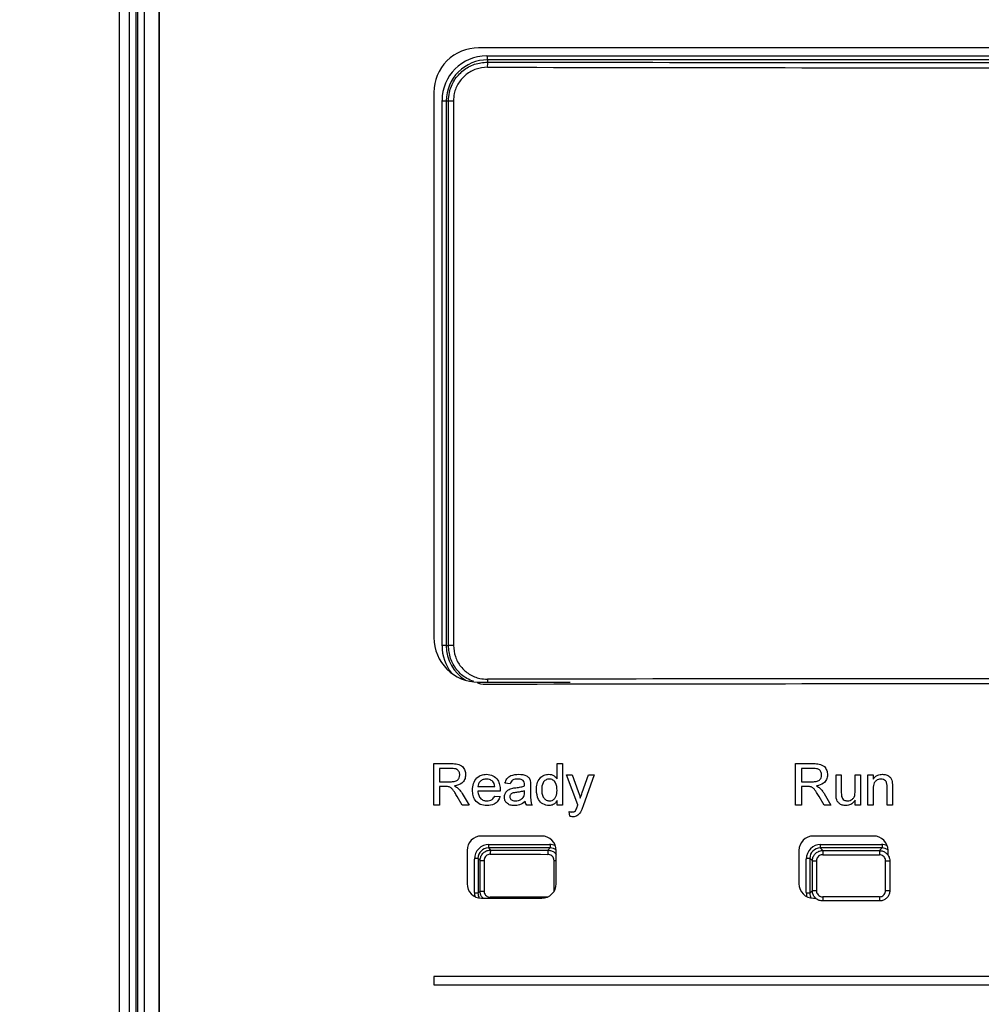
# Paper-space layout 'Sheet1' of a CAD drawing. Header units: millimetres. Extents: x 0 to 420, y 0 to 297.
# Tile 49 of 135: x 52 to 61, y 233 to 242. Entities that reach past the tile are written whole.
import ezdxf

# ---------------------------------------------------------------- set-up
doc = ezdxf.new("R2010")
doc.units = ezdxf.units.MM
doc.layers.add('SLD-0', color=179, linetype='Continuous')
doc.styles.add('SLDTEXTSTYLE1', font='TXT', dxfattribs={"width": 0.75})
doc.styles.add('SLDTEXTSTYLE3', font='TXT', dxfattribs={"width": 0.96})
doc.dimstyles.new('SLDDIMSTYLE3', dxfattribs={"dimtxt": 2.5, "dimasz": 3.302, "dimexe": 0, "dimexo": 0.0625, "dimtad": 1, "dimdec": 1, "dimlfac": 5, "dimrnd": 1e-09, "dimzin": 4, "dimdsep": 46, "dimtxsty": 'SLDTEXTSTYLE1', "dimblk1": 'NONE', "dimblk2": 'NONE', "dimsah": 1, "dimcen": 0, "dimadec": 0, "dimazin": 1, "dimtfac": 1, "dimtmove": 0, "dimatfit": 3, "dimldrblk": 'NONE', "dimfxl": 1, "dimfrac": 2, "dimtolj": 1, "dimtzin": 12, "dimarcsym": 0})
doc.dimstyles.new('SLDDIMSTYLE4', dxfattribs={"dimtxt": 2.5, "dimasz": 3.302, "dimexe": 0, "dimexo": 0.0625, "dimtad": 1, "dimdec": 1, "dimlfac": 5, "dimrnd": 1e-09, "dimzin": 12, "dimdsep": 46, "dimtxsty": 'SLDTEXTSTYLE1', "dimblk1": 'NONE', "dimblk2": 'NONE', "dimsah": 1, "dimcen": 0, "dimadec": 0, "dimazin": 3, "dimtfac": 1, "dimtmove": 0, "dimatfit": 3, "dimldrblk": 'NONE', "dimfxl": 1, "dimfrac": 2, "dimtolj": 1, "dimtzin": 12, "dimarcsym": 0})

# ---------------------------------------------------------------- blocks, each defined once
blk = doc.blocks.new('_D_22')
at = {"layer": 'SLD-0', "color": 179}
for p, q in [((177.6386, 244.1956), (170.6813, 237.0126)), ((170.6813, 237.0126), (163.2659, 229.3568)), ((168.2349, 235.2056), (170.6813, 237.0126)), ((170.6813, 237.0126), (168.594, 234.8577)), ((170.6813, 237.0126), (168.9532, 234.5099)), ((168.2349, 235.2056), (168.9532, 234.5099)), ((163.2659, 229.3568), (151.4428, 229.3568))]:
    blk.add_line(p, q, dxfattribs=at)
at = {"layer": 'SLD-0', "color": 179, "char_height": 2.5, "attachment_point": 1, "style": 'SLDTEXTSTYLE3'}
for s, insert in [('%%c', (150.1928, 232.3921)), ('20.0', (155.2131, 232.4303))]:
    blk.add_mtext(s, dxfattribs=dict(at, insert=insert))
blk = doc.blocks.new('_None')
blk = doc.blocks.new('_D_23')
at = {"layer": 'SLD-0', "color": 179}
for p, q in [((163.9992, 261.4925), (154.0234, 261.4925)), ((172.7997, 249.8964), (163.9992, 261.4925)), ((171.3844, 252.5884), (170.5878, 251.9839)), ((171.3844, 252.5884), (172.7997, 249.8964)), ((172.7997, 249.8964), (170.9861, 252.2862)), ((172.7997, 249.8964), (170.5878, 251.9839)), ((175.5201, 246.3118), (172.7997, 249.8964))]:
    blk.add_line(p, q, dxfattribs=at)
at = {"layer": 'SLD-0', "color": 179, "char_height": 2.5, "attachment_point": 1, "style": 'SLDTEXTSTYLE3'}
for s, insert in [('%%c', (152.7734, 264.5278)), ('9.0', (157.7937, 264.566))]:
    blk.add_mtext(s, dxfattribs=dict(at, insert=insert))
blk = doc.blocks.new('_D_24')
at = {"layer": 'SLD-0', "color": 179}
for p, q in [((241.4525, 256.6969), (250.7091, 264.1314)), ((250.7091, 264.1314), (262.5322, 264.1314)), ((241.4525, 256.6969), (243.4784, 258.9654)), ((244.1046, 258.1857), (243.4784, 258.9654)), ((241.4525, 256.6969), (243.7915, 258.5755)), ((244.1046, 258.1857), (241.4525, 256.6969)), ((236.3847, 252.6267), (241.4525, 256.6969))]:
    blk.add_line(p, q, dxfattribs=at)
at = {"layer": 'SLD-0', "color": 179, "char_height": 2.5, "attachment_point": 1, "style": 'SLDTEXTSTYLE3'}
for s, insert in [('%%c', (251.0466, 267.1667)), ('13.0', (256.0669, 267.2049))]:
    blk.add_mtext(s, dxfattribs=dict(at, insert=insert))
blk = doc.blocks.new('_D_25')
at = {"layer": 'SLD-0', "color": 179}
for p, q in [((240.691, 239.0981), (237.1462, 235.2256)), ((237.1462, 235.2256), (227.9507, 225.1802)), ((234.7517, 233.3503), (237.1462, 235.2256)), ((237.1462, 235.2256), (235.1205, 233.0127)), ((237.1462, 235.2256), (235.4893, 232.6751)), ((234.7517, 233.3503), (235.4893, 232.6751)), ((227.9507, 225.1802), (216.1276, 225.1802))]:
    blk.add_line(p, q, dxfattribs=at)
at = {"layer": 'SLD-0', "color": 179, "char_height": 2.5, "attachment_point": 1, "style": 'SLDTEXTSTYLE3'}
for s, insert in [('%%c', (214.8776, 228.2154)), ('10.5', (219.8979, 228.2536))]:
    blk.add_mtext(s, dxfattribs=dict(at, insert=insert))

psp = doc.layouts.new('Sheet1')

# ---------------------------------------------------------------- linework, layer by layer
at = {"layer": 'SLD-0', "color": 179, "linetype": 'Continuous', "lineweight": 25}
for p, q in [((53.1135, 245.7662), (53.1135, 209.2061)), ((53.2154, 209.35), (53.2154, 245.626)), ((53.2754, 245.626), (53.2754, 209.35)), ((53.2958, 209.3704), (53.2958, 245.6056)), ((53.3558, 245.6056), (53.3558, 209.3704)), ((53.4978, 245.4635), (53.4978, 209.5124)), ((53.4996, 245.3618), (53.4996, 219.6618)), ((66.8196, 242.0118), (56.5796, 242.0118)), ((56.6584, 241.934), (66.8884, 241.934)), ((56.6674, 241.8959), (56.6674, 241.8746)), ((66.8794, 241.8959), (56.6674, 241.8959)), ((56.1496, 241.5818), (56.1496, 236.3218)), ((56.2284, 236.244), (56.2284, 241.504)), ((56.2905, 241.4984), (56.2699, 241.4984)), ((56.2699, 241.4984), (56.2699, 236.2464)), ((56.3384, 241.4984), (56.2905, 241.4984)), ((56.2905, 236.2464), (56.2905, 241.4984)), ((56.3384, 241.4984), (56.3384, 236.2464)), ((56.2699, 236.2464), (56.2905, 236.2464)), ((56.3384, 236.2464), (56.2905, 236.2464)), ((56.5796, 235.8918), (57.465, 235.8918)), ((56.1483, 234.7061), (56.1483, 235.1061)), ((56.1483, 235.1061), (56.3218, 235.1061)), ((57.338, 234.9583), (57.338, 235.1061)), ((57.338, 235.1061), (57.3893, 235.1061)), ((57.3893, 235.1061), (57.3893, 234.7061)), ((59.638, 234.7061), (59.638, 235.1061)), ((59.638, 235.1061), (59.8116, 235.1061)), ((56.2047, 235.0599), (56.2047, 234.9317)), ((56.3239, 235.0599), (56.2047, 235.0599)), ((59.8137, 235.0599), (59.6944, 235.0599)), ((59.6944, 235.0599), (59.6944, 234.9317)), ((56.2047, 234.9317), (56.3118, 234.9317)), ((56.8868, 234.9112), (56.8355, 234.9163)), ((57.538, 234.7086), (57.4303, 234.9984)), ((57.4303, 234.9984), (57.4846, 234.9984)), ((57.4846, 234.9984), (57.542, 234.8379)), ((57.581, 234.828), (57.6406, 234.9984)), ((57.6946, 234.9984), (57.5899, 234.6992)), ((57.6406, 234.9984), (57.6946, 234.9984)), ((59.6944, 234.9317), (59.8016, 234.9317)), ((60.0278, 234.8182), (60.0278, 234.9984)), ((60.0278, 234.9984), (60.0791, 234.9984)), ((60.0791, 234.9984), (60.0791, 234.8394)), ((60.2124, 234.8449), (60.2124, 234.9984)), ((60.2124, 234.9984), (60.2637, 234.9984)), ((60.2637, 234.9984), (60.2637, 234.7061)), ((60.3355, 234.7061), (60.3355, 234.9984)), ((60.3355, 234.9984), (60.3868, 234.9984)), ((60.3868, 234.9984), (60.3868, 234.9576)), ((56.2625, 234.8856), (56.2047, 234.8856)), ((56.2047, 234.8856), (56.2047, 234.7061)), ((56.4231, 234.8165), (56.4888, 234.7061)), ((56.5739, 234.8856), (56.738, 234.8856)), ((56.7891, 234.8394), (56.5739, 234.8394)), ((57.025, 234.8296), (57.0252, 234.8445)), ((57.0816, 234.8956), (57.0816, 234.833)), ((59.7522, 234.8856), (59.6944, 234.8856)), ((59.6944, 234.8856), (59.6944, 234.7061)), ((59.9129, 234.8165), (59.9785, 234.7061)), ((60.3868, 234.8628), (60.3868, 234.7061)), ((60.5201, 234.7061), (60.5201, 234.8806)), ((60.5714, 234.8849), (60.5714, 234.7061)), ((56.4241, 234.7061), (56.3743, 234.7905)), ((56.7375, 234.7933), (56.7877, 234.7881)), ((57.338, 234.7061), (57.338, 234.7502)), ((59.9138, 234.7061), (59.864, 234.7905)), ((60.2124, 234.7061), (60.2124, 234.7538)), ((56.2047, 234.7061), (56.1483, 234.7061)), ((56.4888, 234.7061), (56.4241, 234.7061)), ((57.097, 234.7061), (57.0457, 234.7061)), ((57.3893, 234.7061), (57.338, 234.7061)), ((57.4611, 234.599), (57.456, 234.6437)), ((59.6944, 234.7061), (59.638, 234.7061)), ((59.9785, 234.7061), (59.9138, 234.7061)), ((60.2637, 234.7061), (60.2124, 234.7061)), ((60.3868, 234.7061), (60.3355, 234.7061)), ((60.5714, 234.7061), (60.5201, 234.7061)), ((57.1896, 234.4078), (56.6096, 234.4078)), ((60.3896, 234.4078), (59.8096, 234.4078)), ((56.4696, 234.2678), (56.4696, 233.9478)), ((56.6752, 234.2924), (56.6955, 234.2721)), ((57.2715, 234.2924), (56.6752, 234.2924)), ((56.6812, 234.3259), (57.2655, 234.3259)), ((57.2502, 234.2711), (57.2715, 234.2924)), ((57.3296, 233.9478), (57.3296, 234.2678)), ((59.6696, 234.2678), (59.6696, 233.9478)), ((59.8752, 234.2924), (59.8999, 234.2677)), ((60.4715, 234.2924), (59.8752, 234.2924)), ((59.8813, 234.3259), (60.4655, 234.3259)), ((60.4465, 234.2674), (60.4715, 234.2924)), ((60.5296, 234.2224), (60.5296, 234.2678)), ((56.5414, 233.8618), (56.5414, 234.1861)), ((56.5955, 234.1724), (56.5754, 234.1925)), ((56.5754, 234.1925), (56.5754, 233.8562)), ((56.5955, 234.1724), (56.6339, 234.1724)), ((56.5955, 233.8764), (56.5955, 234.1724)), ((56.6339, 234.1724), (56.6339, 233.8764)), ((57.3087, 233.8776), (57.3087, 234.1711)), ((59.7414, 233.8618), (59.7414, 234.1861)), ((59.8, 234.1679), (59.7754, 234.1925)), ((59.7754, 234.1925), (59.7754, 233.8562)), ((59.8, 234.1679), (59.8394, 234.1679)), ((59.8, 233.8809), (59.8, 234.1679)), ((59.8394, 234.1679), (59.8394, 233.8809)), ((60.506, 233.8813), (60.506, 234.1675)), ((60.506, 234.1675), (60.5463, 234.1675)), ((60.5463, 234.1675), (60.5463, 233.8813)), ((56.5754, 233.8562), (56.5955, 233.8764)), ((56.5955, 233.8764), (56.6339, 233.8764)), ((59.7754, 233.8562), (59.8, 233.8809)), ((59.8, 233.8809), (59.8394, 233.8809)), ((60.506, 233.8813), (60.5463, 233.8813)), ((56.6096, 233.8078), (57.1896, 233.8078)), ((59.8096, 233.8078), (59.8354, 233.8078)), ((56.1496, 233.0518), (56.1496, 232.9718)), ((67.2496, 233.0518), (56.1496, 233.0518)), ((56.1496, 232.9718), (67.2496, 232.9718))]:
    psp.add_line(p, q, dxfattribs=at)
at = {"layer": 'SLD-0', "color": 8, "linetype": 'Continuous', "lineweight": 25}
for p, q in [((56.6674, 241.8959), (56.6674, 241.934)), ((56.2699, 241.4984), (56.2284, 241.4984)), ((56.2699, 236.2464), (56.2284, 236.2464)), ((56.6752, 234.3258), (56.6752, 234.2924)), ((57.2715, 234.3258), (57.2715, 234.2924)), ((59.8752, 234.3258), (59.8752, 234.2924)), ((60.4715, 234.3258), (60.4715, 234.2924)), ((56.5754, 234.1925), (56.5416, 234.1925)), ((57.3087, 234.1711), (57.3296, 234.1711)), ((59.7754, 234.1925), (59.7416, 234.1925)), ((57.3087, 233.8776), (57.3107, 233.8776)), ((56.5754, 233.8562), (56.5416, 233.8562)), ((56.694, 233.8166), (56.694, 233.809)), ((56.694, 233.809), (56.694, 233.8078)), ((59.7754, 233.8562), (59.7416, 233.8562))]:
    psp.add_line(p, q, dxfattribs=at)
at = {"layer": 'SLD-0', "color": 179, "linetype": 'Continuous', "lineweight": 25}
for centre, radius, start, end in [((56.5796, 241.5818), 0.43, 90, 180.00006), ((56.6584, 241.504), 0.43, 90, 180), ((56.6674, 241.4984), 0.3975, 90.00007, 180.00018), ((57.0308, 241.8355), 0.3655, 173.8692, 181.70761), ((56.5796, 236.3218), 0.43, 180.00001, 270), ((56.6584, 236.244), 0.43, 180.00014, 217.96687), ((56.6674, 236.2464), 0.3975, 180, 237.76983), ((56.6096, 234.2678), 0.14, 90.00045, 180), ((57.1896, 234.2678), 0.14, 0, 90.0001), ((59.8096, 234.2678), 0.14, 90.00024, 180), ((60.3896, 234.2678), 0.14, 0, 89.99988), ((56.9877, 234.2409), 0.2939, 173.89967, 181.69996), ((57.5796, 234.2398), 0.3309, 174.57609, 181.50115), ((60.6937, 234.2365), 0.7944, 177.74697, 180.62862), ((61.5619, 234.2361), 1.1159, 178.39732, 180.44856), ((56.6096, 233.9478), 0.14, 180, 270), ((57.1896, 233.9478), 0.14, 270, 0), ((59.8096, 233.9478), 0.14, 179.99977, 269.99976), ((60.6938, 233.8123), 0.7945, 179.37144, 182.25283), ((61.5623, 233.8126), 1.1162, 179.55171, 181.60238)]:
    psp.add_arc(centre, radius, start, end, dxfattribs=at)
at = {"layer": 'SLD-0', "color": 8, "linetype": 'Continuous', "lineweight": 25}
psp.add_arc((57.7037, 235.9205), 1.0383, 180.02049, 181.58338, dxfattribs=at)
at = {"layer": 'SLD-0', "color": 179, "linetype": 'Continuous', "lineweight": 25}
for centre, major_axis, ratio, start_param, end_param in [((61.7734, 248.8035), (132.3099, 0), 0.052408, 4.673788, 4.75099), ((61.7734, 248.7535), (132.3599, 0), 0.052388, 4.673788, 4.75099), ((61.7734, 228.9912), (132.3599, 0), 0.052388, 1.532196, 1.609397), ((61.7734, 228.9413), (132.3099, 0), 0.052408, 1.532196, 1.609397), ((56.6816, 234.1857), (0.0993, -0.0993), 0.997265, 2.357572, 3.925612), ((56.6756, 234.1921), (0.0711, -0.0711), 0.99509, 2.357565, 3.925621), ((61.7734, 241.1995), (132.2799, 0), 0.052408, 4.673992, 4.678188), ((57.2651, 234.1857), (-0.0993, -0.0993), 0.997265, 3.513268, 3.925621), ((59.8816, 234.1857), (0.0993, -0.0993), 0.997265, 2.357568, 3.925621), ((59.8756, 234.1921), (0.0711, -0.0711), 0.99509, 2.35756, 3.925621), ((61.7734, 241.1995), (132.2799, 0), 0.052408, 4.698226, 4.702358), ((60.4651, 234.1857), (-0.0993, -0.0993), 0.997265, 3.513267, 3.925621), ((61.7734, 241.1596), (132.3199, 0), 0.052392, 4.673992, 4.678188), ((61.7734, 241.1596), (132.3199, 0), 0.052392, 4.698226, 4.702358), ((56.6816, 233.8622), (0.0993, 0.0993), 0.997265, 2.357571, 2.642063), ((59.8816, 233.8622), (0.0993, 0.0993), 0.997265, 2.357571, 2.642124), ((61.7734, 226.8892), (132.3199, 0), 0.052392, 1.604997, 1.609193), ((61.7734, 226.8892), (132.3199, 0), 0.052392, 1.580827, 1.58496), ((61.7734, 226.8492), (132.2799, 0), 0.052408, 1.580827, 1.58496)]:
    psp.add_ellipse(centre, major_axis=major_axis, ratio=ratio, start_param=start_param, end_param=end_param, dxfattribs=at)
at = {"layer": 'SLD-0', "color": 8, "linetype": 'Continuous', "lineweight": 25}
for centre, start_param, end_param in [((57.2711, 234.1921), 0.167381, 0.784041), ((60.4711, 234.1921), 0.16738, 0.784036), ((56.6756, 233.8566), 2.357571, 2.841283), ((59.8756, 233.8566), 2.357571, 2.84129)]:
    psp.add_ellipse(centre, major_axis=(0.0711, 0.0711), ratio=0.99509, start_param=start_param, end_param=end_param, dxfattribs=at)
at = {"layer": 'SLD-0', "color": 179, "linetype": 'Continuous', "lineweight": 25}
for points, knots in [([(56.2905, 241.4984), (56.2923, 241.5262), (56.297, 241.5963), (56.3422, 241.7022), (56.4275, 241.7976), (56.5404, 241.8623), (56.6251, 241.8705), (56.6674, 241.8746)], [0, 0, 0, 0, 0.141726, 0.356123, 0.570698, 0.785345, 1, 1, 1, 1]), ([(56.6655, 241.8246), (56.6287, 241.8211), (56.5553, 241.814), (56.4573, 241.7579), (56.3833, 241.6752), (56.344, 241.5833), (56.34, 241.5225), (56.3384, 241.4984)], [0, 0, 0, 0, 0.214684, 0.429359, 0.643931, 0.858303, 1, 1, 1, 1]), ([(56.3384, 236.2464), (56.342, 236.2097), (56.3492, 236.1364), (56.4054, 236.0387), (56.4881, 235.9649), (56.5801, 235.9256), (56.6411, 235.9217), (56.6655, 235.9201)], [0, 0, 0, 0, 0.214139, 0.428294, 0.642567, 0.857052, 1, 1, 1, 1]), ([(56.3218, 235.1061), (56.3403, 235.1059), (56.3769, 235.1055), (56.4262, 235.0837), (56.4516, 235.0415), (56.4545, 235.0127), (56.456, 234.9982)], [0, 0, 0, 0, 0.28167, 0.559208, 0.779411, 1, 1, 1, 1]), ([(59.8116, 235.1061), (59.83, 235.1059), (59.8666, 235.1055), (59.9159, 235.0837), (59.9414, 235.0415), (59.9443, 235.0127), (59.9457, 234.9982)], [0, 0, 0, 0, 0.281672, 0.559198, 0.77941, 1, 1, 1, 1]), ([(56.3996, 234.997), (56.3984, 235.0075), (56.3959, 235.0284), (56.3681, 235.0572), (56.3407, 235.0589), (56.3239, 235.0599)], [0, 0, 0, 0, 0.280417, 0.559977, 1, 1, 1, 1]), ([(56.5227, 234.8497), (56.5239, 234.8714), (56.5265, 234.9147), (56.5588, 234.968), (56.6067, 234.9992), (56.6407, 235.0021), (56.6577, 235.0035)], [0, 0, 0, 0, 0.280745, 0.559768, 0.779659, 1, 1, 1, 1]), ([(56.6577, 235.0035), (56.679, 235.0011), (56.7214, 234.9961), (56.7665, 234.9533), (56.7868, 234.9023), (56.7885, 234.8692), (56.7893, 234.8526)], [0, 0, 0, 0, 0.27936, 0.5584, 0.778891, 1, 1, 1, 1]), ([(56.8355, 234.9163), (56.8402, 234.9322), (56.8495, 234.964), (56.9001, 234.9994), (56.9422, 235.002), (56.9679, 235.0035)], [0, 0, 0, 0, 0.280428, 0.559306, 1, 1, 1, 1]), ([(56.9679, 235.0035), (56.9946, 235.0021), (57.0319, 235.0001), (57.0702, 234.9695), (57.0762, 234.9494), (57.0791, 234.9394)], [0, 0, 0, 0, 0.559271, 0.779205, 1, 1, 1, 1]), ([(57.138, 234.852), (57.1394, 234.8723), (57.1421, 234.9129), (57.1675, 234.9655), (57.211, 234.9981), (57.243, 235.0017), (57.259, 235.0035)], [0, 0, 0, 0, 0.280975, 0.560445, 0.780132, 1, 1, 1, 1]), ([(57.259, 235.0035), (57.2679, 235.0029), (57.2857, 235.0016), (57.3148, 234.9871), (57.3292, 234.9692), (57.338, 234.9583)], [0, 0, 0, 0, 0.2805677, 0.5608964, 1, 1, 1, 1]), ([(59.8893, 234.997), (59.8881, 235.0075), (59.8857, 235.0284), (59.8579, 235.0572), (59.8304, 235.0589), (59.8137, 235.0599)], [0, 0, 0, 0, 0.280427, 0.559971, 1, 1, 1, 1]), ([(60.3868, 234.9576), (60.3928, 234.9653), (60.4048, 234.9808), (60.4351, 234.9998), (60.4604, 235.0021), (60.4758, 235.0035)], [0, 0, 0, 0, 0.280567, 0.560828, 1, 1, 1, 1]), ([(60.4758, 235.0035), (60.4877, 235.0025), (60.5115, 235.0006), (60.5423, 234.9852), (60.5615, 234.9602), (60.5663, 234.942), (60.5687, 234.9328)], [0, 0, 0, 0, 0.280226, 0.559962, 0.779647, 1, 1, 1, 1]), ([(56.3118, 234.9317), (56.3235, 234.9319), (56.3466, 234.9324), (56.3787, 234.9437), (56.3965, 234.9696), (56.3985, 234.9879), (56.3996, 234.997)], [0, 0, 0, 0, 0.281557, 0.560235, 0.77987, 1, 1, 1, 1]), ([(56.456, 234.9982), (56.4543, 234.9826), (56.451, 234.9514), (56.4142, 234.9053), (56.3743, 234.8962), (56.3499, 234.8907)], [0, 0, 0, 0, 0.2805197, 0.5604911, 1, 1, 1, 1]), ([(56.6575, 234.9574), (56.6461, 234.9564), (56.6232, 234.9545), (56.5956, 234.9367), (56.5781, 234.9123), (56.5753, 234.8945), (56.5739, 234.8856)], [0, 0, 0, 0, 0.280187, 0.559735, 0.77965, 1, 1, 1, 1]), ([(56.7192, 234.9328), (56.709, 234.9409), (56.6908, 234.9553), (56.6677, 234.9567), (56.6575, 234.9574)], [0, 0, 0, 0, 0.558528, 1, 1, 1, 1]), ([(56.738, 234.8856), (56.7367, 234.8953), (56.7343, 234.9127), (56.7238, 234.9267), (56.7192, 234.9328)], [0, 0, 0, 0, 0.560695, 1, 1, 1, 1]), ([(56.9587, 234.9574), (56.95, 234.9571), (56.9325, 234.9565), (56.9083, 234.9488), (56.8935, 234.9308), (56.889, 234.9177), (56.8868, 234.9112)], [0, 0, 0, 0, 0.28088, 0.559764, 0.77951, 1, 1, 1, 1]), ([(57.012, 234.9419), (57.0027, 234.9472), (56.9862, 234.9568), (56.9671, 234.9572), (56.9587, 234.9574)], [0, 0, 0, 0, 0.557872, 1, 1, 1, 1]), ([(57.0252, 234.9026), (57.025, 234.9108), (57.0247, 234.9254), (57.0159, 234.9369), (57.012, 234.9419)], [0, 0, 0, 0, 0.561903, 1, 1, 1, 1]), ([(57.0791, 234.9394), (57.08, 234.9313), (57.0816, 234.9167), (57.0816, 234.902), (57.0816, 234.8956)], [0, 0, 0, 0, 0.559845, 1, 1, 1, 1]), ([(57.2624, 234.9574), (57.2564, 234.9569), (57.2443, 234.9561), (57.2222, 234.9461), (57.1923, 234.9139), (57.1905, 234.8768), (57.1893, 234.8521)], [0, 0, 0, 0, 0.125733, 0.251364, 0.50103, 1, 1, 1, 1]), ([(57.338, 234.8482), (57.3368, 234.8738), (57.3348, 234.9122), (57.3039, 234.9455), (57.2811, 234.956), (57.2686, 234.9569), (57.2624, 234.9574)], [0, 0, 0, 0, 0.4989653, 0.7486871, 0.8742843, 1, 1, 1, 1]), ([(59.8016, 234.9317), (59.8132, 234.9319), (59.8364, 234.9324), (59.8684, 234.9437), (59.8862, 234.9696), (59.8883, 234.9879), (59.8893, 234.997)], [0, 0, 0, 0, 0.281559, 0.56024, 0.779864, 1, 1, 1, 1]), ([(59.9457, 234.9982), (59.9441, 234.9826), (59.9408, 234.9514), (59.9039, 234.9053), (59.864, 234.8962), (59.8396, 234.8907)], [0, 0, 0, 0, 0.280521, 0.560505, 1, 1, 1, 1]), ([(60.4615, 234.9574), (60.4529, 234.9566), (60.4358, 234.9552), (60.4126, 234.9429), (60.388, 234.9134), (60.3873, 234.8837), (60.3868, 234.8628)], [0, 0, 0, 0, 0.187284, 0.374357, 0.560536, 1, 1, 1, 1]), ([(60.5201, 234.8806), (60.52, 234.8909), (60.5199, 234.9115), (60.5093, 234.9399), (60.4859, 234.9552), (60.4697, 234.9566), (60.4615, 234.9574)], [0, 0, 0, 0, 0.281693, 0.559799, 0.779581, 1, 1, 1, 1]), ([(60.5687, 234.9328), (60.5697, 234.9239), (60.5714, 234.908), (60.5714, 234.892), (60.5714, 234.8849)], [0, 0, 0, 0, 0.5597771, 1, 1, 1, 1]), ([(56.2903, 234.8837), (56.2851, 234.8844), (56.2759, 234.8856), (56.2666, 234.8856), (56.2625, 234.8856)], [0, 0, 0, 0, 0.559822, 1, 1, 1, 1]), ([(56.3743, 234.7905), (56.3667, 234.803), (56.3543, 234.8236), (56.3354, 234.8509), (56.3169, 234.8733), (56.2992, 234.8802), (56.2903, 234.8837)], [0, 0, 0, 0, 0.340611, 0.560988, 0.780786, 1, 1, 1, 1]), ([(56.3499, 234.8907), (56.3561, 234.8876), (56.3672, 234.8821), (56.3768, 234.8744), (56.381, 234.871)], [0, 0, 0, 0, 0.5601638, 1, 1, 1, 1]), ([(56.381, 234.871), (56.3899, 234.8616), (56.4059, 234.8449), (56.4179, 234.8252), (56.4231, 234.8165)], [0, 0, 0, 0, 0.559789, 1, 1, 1, 1]), ([(56.6605, 234.7009), (56.6388, 234.7029), (56.5957, 234.7068), (56.5474, 234.7476), (56.5253, 234.7991), (56.5235, 234.8329), (56.5227, 234.8497)], [0, 0, 0, 0, 0.279961, 0.558662, 0.778997, 1, 1, 1, 1]), ([(56.5739, 234.8394), (56.5755, 234.8262), (56.5787, 234.7997), (56.6001, 234.768), (56.6299, 234.7497), (56.6508, 234.748), (56.6613, 234.7471)], [0, 0, 0, 0, 0.280624, 0.559683, 0.779647, 1, 1, 1, 1]), ([(56.7893, 234.8526), (56.7893, 234.8501), (56.7892, 234.8457), (56.7891, 234.8413), (56.7891, 234.8394)], [0, 0, 0, 0, 0.560062, 1, 1, 1, 1]), ([(56.8303, 234.7836), (56.8315, 234.7944), (56.8337, 234.8159), (56.8562, 234.8495), (56.8823, 234.86), (56.8983, 234.8665)], [0, 0, 0, 0, 0.28046, 0.560983, 1, 1, 1, 1]), ([(56.9481, 234.8286), (56.9334, 234.8271), (56.9152, 234.8251), (56.8958, 234.8148), (56.888, 234.8071), (56.8827, 234.7973), (56.882, 234.7901), (56.8816, 234.7864)], [0, 0, 0, 0, 0.500289, 0.625328, 0.750251, 0.875132, 1, 1, 1, 1]), ([(56.8983, 234.8665), (56.9061, 234.8682), (56.92, 234.8713), (56.9342, 234.8731), (56.9404, 234.8739)], [0, 0, 0, 0, 0.5599275, 1, 1, 1, 1]), ([(56.9404, 234.8739), (56.9565, 234.8759), (56.985, 234.8795), (57.0128, 234.8873), (57.025, 234.8907)], [0, 0, 0, 0, 0.560195, 1, 1, 1, 1]), ([(57.0252, 234.8445), (57.011, 234.8406), (56.9857, 234.8335), (56.9595, 234.8301), (56.9481, 234.8286)], [0, 0, 0, 0, 0.559771, 1, 1, 1, 1]), ([(57.0174, 234.7891), (57.02, 234.7964), (57.0247, 234.8096), (57.0249, 234.8235), (57.025, 234.8296)], [0, 0, 0, 0, 0.559038, 1, 1, 1, 1]), ([(57.025, 234.8907), (57.025, 234.8929), (57.0251, 234.8969), (57.0252, 234.9009), (57.0252, 234.9026)], [0, 0, 0, 0, 0.559901, 1, 1, 1, 1]), ([(57.0816, 234.833), (57.0817, 234.8184), (57.0818, 234.7943), (57.0828, 234.7608), (57.0861, 234.7324), (57.0934, 234.7148), (57.097, 234.7061)], [0, 0, 0, 0, 0.340208, 0.560328, 0.780181, 1, 1, 1, 1]), ([(57.2593, 234.7009), (57.2391, 234.7043), (57.1988, 234.7109), (57.147, 234.7678), (57.1415, 234.8201), (57.138, 234.852)], [0, 0, 0, 0, 0.279618, 0.559911, 1, 1, 1, 1]), ([(57.1893, 234.8521), (57.1899, 234.8385), (57.1909, 234.8116), (57.2061, 234.7763), (57.2327, 234.7518), (57.2539, 234.7487), (57.2645, 234.7471)], [0, 0, 0, 0, 0.281197, 0.560831, 0.78081, 1, 1, 1, 1]), ([(57.2645, 234.7471), (57.2732, 234.7481), (57.2908, 234.7499), (57.3127, 234.7658), (57.3352, 234.7972), (57.3369, 234.8272), (57.338, 234.8482)], [0, 0, 0, 0, 0.186718, 0.373531, 0.560514, 1, 1, 1, 1]), ([(57.542, 234.8379), (57.5461, 234.826), (57.5535, 234.8049), (57.5593, 234.7832), (57.5619, 234.7737)], [0, 0, 0, 0, 0.559946, 1, 1, 1, 1]), ([(57.5619, 234.7737), (57.5655, 234.7839), (57.5718, 234.802), (57.5782, 234.8201), (57.581, 234.828)], [0, 0, 0, 0, 0.560019, 1, 1, 1, 1]), ([(59.78, 234.8837), (59.7749, 234.8844), (59.7656, 234.8856), (59.7563, 234.8856), (59.7522, 234.8856)], [0, 0, 0, 0, 0.559882, 1, 1, 1, 1]), ([(59.864, 234.7905), (59.8564, 234.803), (59.844, 234.8236), (59.8251, 234.8509), (59.8067, 234.8733), (59.7889, 234.8802), (59.78, 234.8837)], [0, 0, 0, 0, 0.340604, 0.560976, 0.78077, 1, 1, 1, 1]), ([(59.8396, 234.8907), (59.8458, 234.8876), (59.8569, 234.8821), (59.8665, 234.8744), (59.8707, 234.871)], [0, 0, 0, 0, 0.5601638, 1, 1, 1, 1]), ([(59.8707, 234.871), (59.8797, 234.8616), (59.8956, 234.8449), (59.9076, 234.8252), (59.9129, 234.8165)], [0, 0, 0, 0, 0.559802, 1, 1, 1, 1]), ([(60.0307, 234.7722), (60.0296, 234.7807), (60.0278, 234.796), (60.0278, 234.8114), (60.0278, 234.8182)], [0, 0, 0, 0, 0.559886, 1, 1, 1, 1]), ([(60.0791, 234.8394), (60.079, 234.8298), (60.0789, 234.8126), (60.0811, 234.7956), (60.082, 234.7881)], [0, 0, 0, 0, 0.560231, 1, 1, 1, 1]), ([(60.1373, 234.7471), (60.1461, 234.748), (60.1635, 234.7497), (60.1871, 234.7627), (60.2118, 234.7931), (60.2121, 234.8235), (60.2124, 234.8449)], [0, 0, 0, 0, 0.187111, 0.374244, 0.560818, 1, 1, 1, 1]), ([(56.7877, 234.7881), (56.782, 234.7736), (56.7704, 234.7445), (56.7257, 234.7072), (56.6852, 234.7033), (56.6605, 234.7009)], [0, 0, 0, 0, 0.280622, 0.56084, 1, 1, 1, 1]), ([(56.6613, 234.7471), (56.6701, 234.7476), (56.6878, 234.7486), (56.718, 234.7613), (56.7301, 234.7812), (56.7375, 234.7933)], [0, 0, 0, 0, 0.281261, 0.561894, 1, 1, 1, 1]), ([(56.926, 234.7009), (56.9126, 234.7017), (56.886, 234.7032), (56.8528, 234.7227), (56.8331, 234.752), (56.8313, 234.773), (56.8303, 234.7836)], [0, 0, 0, 0, 0.28081, 0.559701, 0.779706, 1, 1, 1, 1]), ([(56.8816, 234.7864), (56.8822, 234.7817), (56.8833, 234.7721), (56.8923, 234.7603), (56.91, 234.7488), (56.9263, 234.7478), (56.9377, 234.7471)], [0, 0, 0, 0, 0.186566, 0.373483, 0.560614, 1, 1, 1, 1]), ([(57.0303, 234.742), (57.0128, 234.7289), (56.9816, 234.7057), (56.943, 234.7024), (56.926, 234.7009)], [0, 0, 0, 0, 0.559971, 1, 1, 1, 1]), ([(56.9377, 234.7471), (56.9558, 234.7493), (56.988, 234.7533), (57.0084, 234.7782), (57.0174, 234.7891)], [0, 0, 0, 0, 0.5597896, 1, 1, 1, 1]), ([(57.0457, 234.7061), (57.0417, 234.7123), (57.0344, 234.7234), (57.0316, 234.7363), (57.0303, 234.742)], [0, 0, 0, 0, 0.5597147, 1, 1, 1, 1]), ([(57.338, 234.7502), (57.3332, 234.7425), (57.3235, 234.727), (57.2975, 234.7056), (57.2737, 234.7027), (57.2593, 234.7009)], [0, 0, 0, 0, 0.281116, 0.561708, 1, 1, 1, 1]), ([(60.1235, 234.7009), (60.1116, 234.702), (60.0877, 234.7042), (60.0572, 234.72), (60.0377, 234.7447), (60.033, 234.763), (60.0307, 234.7722)], [0, 0, 0, 0, 0.280292, 0.560184, 0.779623, 1, 1, 1, 1]), ([(60.082, 234.7881), (60.0843, 234.7815), (60.0888, 234.7682), (60.1081, 234.7506), (60.1263, 234.7484), (60.1373, 234.7471)], [0, 0, 0, 0, 0.280879, 0.561182, 1, 1, 1, 1]), ([(60.2124, 234.7538), (60.1996, 234.7372), (60.1766, 234.7074), (60.1398, 234.7029), (60.1235, 234.7009)], [0, 0, 0, 0, 0.559452, 1, 1, 1, 1]), ([(57.456, 234.6437), (57.4607, 234.6425), (57.4691, 234.6402), (57.4779, 234.6396), (57.4817, 234.6394)], [0, 0, 0, 0, 0.560061, 1, 1, 1, 1]), ([(57.4817, 234.6394), (57.486, 234.6396), (57.4946, 234.6399), (57.5095, 234.6456), (57.5162, 234.6546), (57.5203, 234.6601)], [0, 0, 0, 0, 0.281175, 0.561479, 1, 1, 1, 1]), ([(57.5625, 234.6374), (57.5581, 234.6305), (57.5494, 234.6168), (57.5267, 234.5972), (57.5055, 234.5947), (57.4925, 234.5933)], [0, 0, 0, 0, 0.281292, 0.561889, 1, 1, 1, 1]), ([(57.5203, 234.6601), (57.5232, 234.6668), (57.5283, 234.6788), (57.5323, 234.6912), (57.534, 234.6966)], [0, 0, 0, 0, 0.559765, 1, 1, 1, 1]), ([(57.534, 234.6966), (57.5348, 234.6989), (57.5361, 234.7028), (57.5374, 234.7068), (57.538, 234.7086)], [0, 0, 0, 0, 0.560169, 1, 1, 1, 1]), ([(57.5899, 234.6992), (57.5853, 234.6874), (57.5771, 234.6664), (57.5669, 234.6463), (57.5625, 234.6374)], [0, 0, 0, 0, 0.560106, 1, 1, 1, 1]), ([(57.4925, 234.5933), (57.4865, 234.5937), (57.4758, 234.5945), (57.4656, 234.5976), (57.4611, 234.599)], [0, 0, 0, 0, 0.559678, 1, 1, 1, 1]), ([(56.5955, 234.1724), (56.5966, 234.1836), (56.5988, 234.2059), (56.616, 234.2358), (56.6412, 234.2583), (56.6693, 234.2704), (56.688, 234.2716), (56.6955, 234.2721)], [0, 0, 0, 0, 0.2139936, 0.4280919, 0.6418312, 0.8556976, 1, 1, 1, 1]), ([(59.8, 234.1679), (59.8011, 234.1791), (59.8033, 234.2015), (59.8205, 234.2314), (59.8458, 234.254), (59.8739, 234.266), (59.8925, 234.2672), (59.8999, 234.2677)], [0, 0, 0, 0, 0.214522, 0.429156, 0.643456, 0.857674, 1, 1, 1, 1]), ([(60.4465, 234.2674), (60.4577, 234.2662), (60.4802, 234.264), (60.5101, 234.2468), (60.5326, 234.2214), (60.5446, 234.1934), (60.5458, 234.1748), (60.5463, 234.1675)], [0, 0, 0, 0, 0.214734, 0.429554, 0.644139, 0.858666, 1, 1, 1, 1]), ([(56.694, 234.2322), (56.6894, 234.2319), (56.6782, 234.2312), (56.6613, 234.2239), (56.6462, 234.2104), (56.6359, 234.1925), (56.6346, 234.1791), (56.6339, 234.1724)], [0, 0, 0, 0, 0.14456, 0.358551, 0.572192, 0.786111, 1, 1, 1, 1]), ([(57.3087, 234.1711), (57.3084, 234.1755), (57.3077, 234.1866), (57.3005, 234.2035), (57.287, 234.2187), (57.269, 234.2291), (57.2556, 234.2304), (57.2488, 234.2311)], [0, 0, 0, 0, 0.141105, 0.355936, 0.57061, 0.785298, 1, 1, 1, 1]), ([(59.8993, 234.2278), (59.8949, 234.2275), (59.8837, 234.2267), (59.8669, 234.2196), (59.8517, 234.206), (59.8413, 234.1881), (59.84, 234.1746), (59.8394, 234.1679)], [0, 0, 0, 0, 0.142466, 0.356705, 0.570958, 0.785479, 1, 1, 1, 1]), ([(60.506, 234.1675), (60.5057, 234.1719), (60.505, 234.183), (60.4978, 234.1999), (60.4843, 234.2151), (60.4663, 234.2254), (60.4528, 234.2267), (60.4461, 234.2274)], [0, 0, 0, 0, 0.1413676, 0.3558771, 0.5704468, 0.7851963, 1, 1, 1, 1]), ([(56.6339, 233.8764), (56.6342, 233.872), (56.6349, 233.8609), (56.6421, 233.844), (56.6556, 233.8288), (56.6737, 233.8185), (56.6872, 233.8172), (56.694, 233.8166)], [0, 0, 0, 0, 0.140684, 0.354467, 0.569083, 0.784546, 1, 1, 1, 1]), ([(59.8999, 233.781), (59.8887, 233.7821), (59.8662, 233.7844), (59.8363, 233.8016), (59.8137, 233.8269), (59.8017, 233.855), (59.8005, 233.8735), (59.8, 233.8809)], [0, 0, 0, 0, 0.214872, 0.429921, 0.644547, 0.858787, 1, 1, 1, 1]), ([(59.8394, 233.8809), (59.8397, 233.8764), (59.8404, 233.8653), (59.8476, 233.8485), (59.8611, 233.8333), (59.8791, 233.823), (59.8926, 233.8216), (59.8993, 233.821)], [0, 0, 0, 0, 0.1412091, 0.3553833, 0.5699228, 0.7849637, 1, 1, 1, 1]), ([(60.4461, 233.8213), (60.4505, 233.8216), (60.4616, 233.8224), (60.4785, 233.8295), (60.4937, 233.8431), (60.504, 233.861), (60.5053, 233.8745), (60.506, 233.8813)], [0, 0, 0, 0, 0.140806, 0.355318, 0.570009, 0.785028, 1, 1, 1, 1]), ([(60.5463, 233.8813), (60.5452, 233.87), (60.543, 233.8476), (60.5257, 233.8176), (60.5004, 233.7951), (60.4723, 233.7831), (60.4538, 233.7819), (60.4465, 233.7814)], [0, 0, 0, 0, 0.214927, 0.429952, 0.64472, 0.859258, 1, 1, 1, 1])]:
    psp.add_open_spline(points, degree=3, knots=knots, dxfattribs=at)
at = {"layer": 'SLD-0', "color": 8, "linetype": 'Continuous', "lineweight": 25}
for points, knots in [([(56.5325, 235.9006), (56.51, 235.9085), (56.4476, 235.9305), (56.3682, 236.0082), (56.3028, 236.1193), (56.2946, 236.204), (56.2905, 236.2464)], [0, 0, 0, 0, 0.15771, 0.438549, 0.719274, 1, 1, 1, 1]), ([(56.6674, 235.8702), (56.6387, 235.87), (56.6052, 235.8698), (56.5751, 235.8829), (56.5709, 235.8847)], [0, 0, 0, 0, 0.858268, 1, 1, 1, 1]), ([(57.2502, 234.2711), (57.2614, 234.2699), (57.2837, 234.2676), (57.312, 234.2522), (57.3243, 234.2366), (57.3296, 234.2299)], [0, 0, 0, 0, 0.361556, 0.723075, 1, 1, 1, 1]), ([(56.6247, 233.8078), (56.6197, 233.8128), (56.6068, 233.8258), (56.5974, 233.8507), (56.596, 233.8691), (56.5955, 233.8764)], [0, 0, 0, 0, 0.276739, 0.71304, 1, 1, 1, 1])]:
    psp.add_open_spline(points, degree=3, knots=knots, dxfattribs=at)

# ---------------------------------------------------------------- dimensions: what is measured, and where the dimension line sits
at = {"layer": 'SLD-0', "color": 179}
for p1, dimstyle, picture, middle in [((0.8895, 0.9481), 'SLDDIMSTYLE3', '_D_24', (257.4144, 266.2477)), ((0.5171, 0.7366), 'SLDDIMSTYLE3', '_D_23', (158.2176, 263.6089)), ((1.1727, 1.6201), 'SLDDIMSTYLE3', '_D_22', (156.5606, 231.4731)), ((0.7452, 0.73972), 'SLDDIMSTYLE4', '_D_25', (221.2454, 227.2965))]:
    dim = psp.add_diameter_dim_2p(p1=p1, p2=(0, 0), dimstyle=dimstyle, dxfattribs=at)
    dim.commit()
    dim.dimension.update_dxf_attribs({"geometry": picture, "text_midpoint": middle, "dimtype": 163})

doc.saveas('drawing.dxf')
